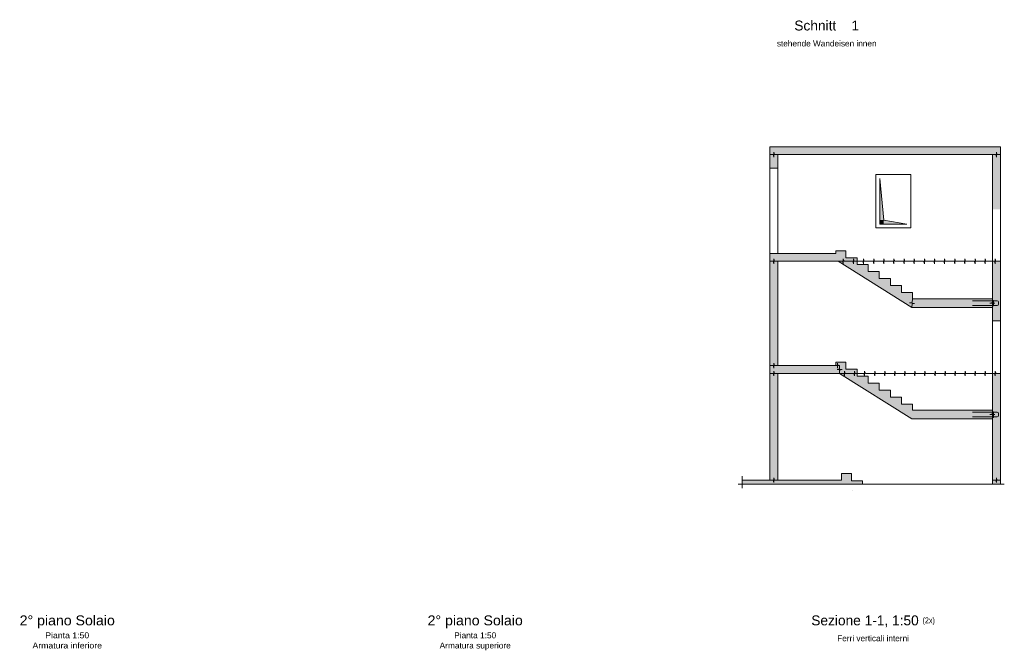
# Model space of a CAD drawing. Header units: metres. Extents: x 1.3 to 56.7, y 2.5 to 40.8.
# Tile 4 of 5: x 4.8 to 29.6, y 24.9 to 40.8. Entities that reach past the tile are written whole.
import ezdxf

# ---------------------------------------------------------------- set-up
doc = ezdxf.new("R2010")
doc.units = ezdxf.units.M
doc.linetypes.add('AUSGEZOGEN', pattern=[0])
for name, color, linetype, lineweight in [('XR$1$Aussparungszeichen', 117, 'AUSGEZOGEN', 35), ('XR$1$Beton Ansicht', 117, 'AUSGEZOGEN', 35), ('XR$1$Beton geschnitten', 117, 'AUSGEZOGEN', 50), ('XR$1$Betonierfugen', 7, 'AUSGEZOGEN', 25), ('XR$1$Einbauteile AE Wand', 5, 'AUSGEZOGEN', 35), ('XR$1$STANDARD_1', 7, 'AUSGEZOGEN', 13), ('XR$1$Stilflaeche', 7, 'AUSGEZOGEN', 25), ('XR$1$Text Schnitt', 7, 'AUSGEZOGEN', 25)]:
    doc.layers.add(name, color=color, linetype=linetype, lineweight=lineweight)
doc.styles.add('ARIAL', font='arial.ttf')

msp = doc.modelspace()

# ---------------------------------------------------------------- hatches: boundary and pattern name
at = {"layer": 'XR$1$Aussparungszeichen', "linetype": 'AUSGEZOGEN', "lineweight": 13, "transparency": 33554687}
for points in [[(26.51, 36.8), (26.51, 35.75), (26.61, 35.75)], [(26.61, 35.75), (26.51, 35.75), (26.51, 35.65), (26.61, 35.65)], [(26.61, 35.75), (26.61, 35.65), (27.19, 35.65)]]:
    msp.add_hatch(color=7, dxfattribs=at).paths.add_polyline_path(points)
at = {"layer": 'XR$1$Stilflaeche', "linetype": 'AUSGEZOGEN', "lineweight": 13, "transparency": 33554687}
for points in [[(23.735, 37.4), (29.35, 37.4), (29.35, 36.02), (29.55, 36.02), (29.55, 37.6), (23.735, 37.6)], [(23.735, 37.06), (23.935, 37.06), (23.935, 37.4), (23.735, 37.4)], [(27.335, 33.921), (27.055, 33.921), (27.055, 34.097), (26.775, 34.097), (26.775, 34.273), (26.495, 34.273), (26.495, 34.449), (26.215, 34.449), (26.215, 34.625), (25.935, 34.625), (25.935, 34.801), (25.655, 34.801), (25.655, 34.977), (25.4, 34.977), (25.4, 34.91), (23.735, 34.91), (23.735, 34.71), (25.461, 34.71), (27.315, 33.545), (29.35, 33.545), (29.35, 33.765), (27.335, 33.765)], [(23.735, 34.71), (23.735, 32.08), (23.935, 32.08), (23.935, 34.71)], [(29.35, 34.71), (29.35, 33.21), (29.55, 33.21), (29.55, 34.71)], [(25.4, 32.08), (23.735, 32.08), (23.735, 31.88), (25.493, 31.88), (27.315, 30.735), (29.35, 30.735), (29.35, 30.955), (27.335, 30.955), (27.335, 31.111), (27.055, 31.111), (27.055, 31.287), (26.775, 31.287), (26.775, 31.463), (26.495, 31.463), (26.495, 31.639), (26.215, 31.639), (26.215, 31.815), (25.935, 31.815), (25.935, 31.991), (25.655, 31.991), (25.655, 32.167), (25.4, 32.167)], [(23.035, 29.19), (23.035, 29.09), (26.074, 29.09), (26.074, 29.175), (25.794, 29.175), (25.794, 29.357), (25.539, 29.357), (25.539, 29.19), (23.935, 29.19), (23.935, 31.88), (23.735, 31.88), (23.735, 29.19)], [(29.35, 31.88), (29.35, 29.09), (29.55, 29.09), (29.55, 31.88)]]:
    msp.add_hatch(color=91, dxfattribs=at).paths.add_polyline_path(points)

# ---------------------------------------------------------------- linework, layer by layer
at = {"layer": 'XR$1$Aussparungszeichen', "color": 8, "linetype": 'AUSGEZOGEN', "lineweight": 13, "transparency": 33554687}
for p, q in [((26.41, 36.9), (26.41, 35.55)), ((27.29, 36.9), (26.41, 36.9)), ((26.51, 36.8), (26.61, 35.75)), ((26.51, 35.65), (26.51, 36.8)), ((27.29, 35.55), (27.29, 36.9)), ((26.41, 35.55), (27.29, 35.55)), ((27.19, 35.65), (26.51, 35.65)), ((26.61, 35.75), (27.19, 35.65))]:
    msp.add_line(p, q, dxfattribs=at)
at = {"layer": 'XR$1$Beton Ansicht', "color": 8, "linetype": 'AUSGEZOGEN', "lineweight": 13, "transparency": 33554687}
for p, q in [((23.735, 37.06), (23.735, 34.91)), ((23.935, 37.06), (23.935, 34.91)), ((27.29, 36.9), (26.41, 36.9)), ((26.41, 36.9), (26.41, 35.55)), ((27.29, 35.55), (27.29, 36.9)), ((29.35, 36.02), (29.35, 34.71)), ((29.55, 34.71), (29.55, 36.02)), ((26.41, 35.55), (27.29, 35.55)), ((29.35, 33.21), (29.35, 31.88)), ((29.55, 31.88), (29.55, 33.21))]:
    msp.add_line(p, q, dxfattribs=at)
at = {"layer": 'XR$1$Beton geschnitten', "color": 8, "linetype": 'AUSGEZOGEN', "lineweight": 13, "transparency": 33554687}
for p, q in [((27.685, 37.6), (23.735, 37.6)), ((23.735, 37.6), (23.735, 37.4)), ((29.55, 37.6), (27.685, 37.6)), ((29.55, 37.6), (29.35, 37.6)), ((29.55, 36.02), (29.55, 37.6)), ((29.55, 37.4), (29.55, 37.6)), ((23.735, 37.4), (23.735, 37.06)), ((23.935, 37.06), (23.935, 37.4)), ((27.485, 37.4), (23.935, 37.4)), ((27.485, 37.4), (29.35, 37.4)), ((29.35, 37.4), (29.35, 36.02)), ((23.735, 37.06), (23.935, 37.06)), ((25.4, 34.91), (23.735, 34.91)), ((23.735, 34.91), (23.735, 34.71)), ((25.655, 34.977), (25.4, 34.977)), ((25.4, 34.977), (25.4, 34.91)), ((25.655, 34.801), (25.655, 34.977)), ((25.935, 34.801), (25.655, 34.801)), ((25.935, 34.625), (25.935, 34.801)), ((23.735, 34.71), (23.735, 32.08)), ((23.935, 34.71), (25.461, 34.71)), ((23.935, 32.08), (23.935, 34.71)), ((25.461, 34.71), (27.315, 33.545)), ((26.215, 34.625), (25.935, 34.625)), ((26.215, 34.449), (26.215, 34.625)), ((29.35, 34.71), (29.35, 33.765)), ((29.35, 34.71), (29.55, 34.71)), ((29.55, 33.21), (29.55, 34.71)), ((26.495, 34.449), (26.215, 34.449)), ((26.495, 34.273), (26.495, 34.449)), ((26.775, 34.273), (26.495, 34.273)), ((26.775, 34.097), (26.775, 34.273)), ((27.055, 34.097), (26.775, 34.097)), ((27.055, 33.921), (27.055, 34.097)), ((27.335, 33.921), (27.055, 33.921)), ((27.335, 33.765), (27.335, 33.921)), ((27.315, 33.545), (29.35, 33.545)), ((29.35, 33.765), (27.335, 33.765)), ((29.35, 33.545), (29.35, 33.21)), ((29.35, 33.21), (29.55, 33.21)), ((23.735, 32.08), (23.735, 31.88)), ((25.4, 32.08), (23.935, 32.08)), ((25.655, 32.167), (25.4, 32.167)), ((25.4, 32.167), (25.4, 32.08)), ((25.655, 31.991), (25.655, 32.167)), ((23.735, 31.88), (23.735, 29.19)), ((23.935, 31.88), (25.493, 31.88)), ((23.935, 29.19), (23.935, 31.88)), ((25.493, 31.88), (27.315, 30.735)), ((25.935, 31.991), (25.655, 31.991)), ((25.935, 31.815), (25.935, 31.991)), ((26.215, 31.815), (25.935, 31.815)), ((26.215, 31.639), (26.215, 31.815)), ((29.35, 31.88), (29.35, 30.955)), ((29.55, 31.88), (29.35, 31.88)), ((29.55, 29.19), (29.55, 31.88)), ((26.495, 31.639), (26.215, 31.639)), ((26.495, 31.463), (26.495, 31.639)), ((26.775, 31.463), (26.495, 31.463)), ((26.775, 31.287), (26.775, 31.463)), ((27.055, 31.287), (26.775, 31.287)), ((27.055, 31.111), (27.055, 31.287)), ((27.335, 31.111), (27.055, 31.111)), ((27.335, 30.955), (27.335, 31.111)), ((29.35, 30.955), (27.335, 30.955)), ((27.315, 30.735), (29.35, 30.735)), ((29.35, 30.735), (29.35, 29.19)), ((25.539, 29.357), (25.539, 29.19)), ((25.794, 29.357), (25.539, 29.357)), ((25.794, 29.175), (25.794, 29.357)), ((22.935, 29.09), (29.65, 29.09)), ((23.035, 29.29), (23.035, 28.99)), ((23.735, 29.19), (23.035, 29.19)), ((25.539, 29.19), (23.935, 29.19)), ((26.074, 29.175), (25.794, 29.175)), ((26.074, 29.09), (26.074, 29.175)), ((29.35, 29.19), (29.35, 29.09)), ((29.55, 29.09), (29.55, 29.19)), ((25.826, 28.94), (25.826, 28.94)), ((25.826, 28.94), (25.826, 28.94))]:
    msp.add_line(p, q, dxfattribs=at)
at = {"layer": 'XR$1$Betonierfugen', "color": 8, "linetype": 'AUSGEZOGEN', "lineweight": 13, "transparency": 33554687}
for p, q in [((23.821, 37.4), (23.735, 37.4)), ((23.735, 37.4), (23.735, 37.4)), ((23.835, 37.338), (23.821, 37.4)), ((23.835, 37.4), (23.835, 37.463)), ((23.835, 37.463), (23.849, 37.4)), ((23.835, 37.4), (23.835, 37.338)), ((23.935, 37.4), (23.849, 37.4)), ((29.35, 37.4), (29.436, 37.4)), ((29.45, 37.338), (29.436, 37.4)), ((29.45, 37.4), (29.45, 37.463)), ((29.45, 37.463), (29.464, 37.4)), ((29.45, 37.4), (29.45, 37.338)), ((29.464, 37.4), (29.55, 37.4)), ((29.55, 37.4), (29.55, 37.4)), ((23.835, 34.71), (23.835, 34.773)), ((23.835, 34.773), (23.849, 34.71)), ((25.589, 34.71), (25.589, 34.773)), ((25.589, 34.773), (25.607, 34.71)), ((25.845, 34.71), (25.845, 34.773)), ((25.845, 34.773), (25.862, 34.71)), ((26.1, 34.71), (26.1, 34.773)), ((26.1, 34.773), (26.118, 34.71)), ((26.356, 34.71), (26.356, 34.773)), ((26.356, 34.773), (26.373, 34.71)), ((26.611, 34.71), (26.611, 34.773)), ((26.611, 34.773), (26.629, 34.71)), ((26.867, 34.71), (26.867, 34.773)), ((26.867, 34.773), (26.885, 34.71)), ((27.122, 34.71), (27.122, 34.773)), ((27.122, 34.773), (27.14, 34.71)), ((27.378, 34.71), (27.378, 34.773)), ((27.378, 34.773), (27.396, 34.71)), ((27.633, 34.71), (27.633, 34.773)), ((27.633, 34.773), (27.651, 34.71)), ((27.889, 34.71), (27.889, 34.773)), ((27.889, 34.773), (27.907, 34.71)), ((28.144, 34.71), (28.144, 34.773)), ((28.144, 34.773), (28.162, 34.71)), ((28.4, 34.71), (28.4, 34.773)), ((28.4, 34.773), (28.418, 34.71)), ((28.655, 34.71), (28.655, 34.773)), ((28.655, 34.773), (28.673, 34.71)), ((28.911, 34.71), (28.911, 34.773)), ((28.911, 34.773), (28.929, 34.71)), ((29.166, 34.71), (29.166, 34.773)), ((29.166, 34.773), (29.184, 34.71)), ((29.422, 34.71), (29.422, 34.773)), ((29.422, 34.773), (29.44, 34.71)), ((23.821, 34.71), (23.735, 34.71)), ((23.735, 34.71), (23.735, 34.71)), ((23.835, 34.648), (23.821, 34.71)), ((23.835, 34.71), (23.835, 34.648)), ((23.935, 34.71), (23.849, 34.71)), ((25.461, 34.71), (25.571, 34.71)), ((25.589, 34.648), (25.571, 34.71)), ((25.589, 34.71), (25.589, 34.648)), ((25.607, 34.71), (25.717, 34.71)), ((25.717, 34.71), (25.827, 34.71)), ((25.845, 34.648), (25.827, 34.71)), ((25.845, 34.71), (25.845, 34.648)), ((25.862, 34.71), (25.972, 34.71)), ((25.972, 34.71), (26.082, 34.71)), ((26.1, 34.648), (26.082, 34.71)), ((26.1, 34.71), (26.1, 34.648)), ((26.118, 34.71), (26.228, 34.71)), ((26.228, 34.71), (26.338, 34.71)), ((26.356, 34.648), (26.338, 34.71)), ((26.356, 34.71), (26.356, 34.648)), ((26.373, 34.71), (26.483, 34.71)), ((26.483, 34.71), (26.593, 34.71)), ((26.611, 34.648), (26.593, 34.71)), ((26.611, 34.71), (26.611, 34.648)), ((26.629, 34.71), (26.739, 34.71)), ((26.739, 34.71), (26.849, 34.71)), ((26.867, 34.648), (26.849, 34.71)), ((26.867, 34.71), (26.867, 34.648)), ((26.885, 34.71), (26.994, 34.71)), ((26.994, 34.71), (27.104, 34.71)), ((27.122, 34.648), (27.104, 34.71)), ((27.122, 34.71), (27.122, 34.648)), ((27.14, 34.71), (27.25, 34.71)), ((27.25, 34.71), (27.36, 34.71)), ((27.378, 34.648), (27.36, 34.71)), ((27.378, 34.71), (27.378, 34.648)), ((27.396, 34.71), (27.505, 34.71)), ((27.505, 34.71), (27.615, 34.71)), ((27.633, 34.648), (27.615, 34.71)), ((27.633, 34.71), (27.633, 34.648)), ((27.651, 34.71), (27.761, 34.71)), ((27.761, 34.71), (27.871, 34.71)), ((27.889, 34.648), (27.871, 34.71)), ((27.889, 34.71), (27.889, 34.648)), ((27.907, 34.71), (28.017, 34.71)), ((28.017, 34.71), (28.126, 34.71)), ((28.144, 34.648), (28.126, 34.71)), ((28.144, 34.71), (28.144, 34.648)), ((28.162, 34.71), (28.272, 34.71)), ((28.272, 34.71), (28.382, 34.71)), ((28.4, 34.648), (28.382, 34.71)), ((28.4, 34.71), (28.4, 34.648)), ((28.418, 34.71), (28.528, 34.71)), ((28.528, 34.71), (28.637, 34.71)), ((28.655, 34.648), (28.637, 34.71)), ((28.655, 34.71), (28.655, 34.648)), ((28.673, 34.71), (28.783, 34.71)), ((28.783, 34.71), (28.893, 34.71)), ((28.911, 34.648), (28.893, 34.71)), ((28.911, 34.71), (28.911, 34.648)), ((28.929, 34.71), (29.039, 34.71)), ((29.039, 34.71), (29.148, 34.71)), ((29.166, 34.648), (29.148, 34.71)), ((29.166, 34.71), (29.166, 34.648)), ((29.184, 34.71), (29.294, 34.71)), ((29.294, 34.71), (29.404, 34.71)), ((29.422, 34.648), (29.404, 34.71)), ((29.422, 34.71), (29.422, 34.648)), ((29.44, 34.71), (29.55, 34.71)), ((29.55, 34.71), (29.55, 34.71)), ((27.262, 33.661), (27.326, 33.67)), ((27.325, 33.655), (27.262, 33.661)), ((27.315, 33.545), (27.323, 33.64)), ((27.387, 33.649), (27.323, 33.64)), ((27.325, 33.655), (27.387, 33.649)), ((27.326, 33.67), (27.335, 33.765)), ((29.287, 33.655), (29.35, 33.67)), ((29.35, 33.655), (29.287, 33.655)), ((29.35, 33.67), (29.35, 33.765)), ((29.35, 33.765), (29.35, 33.765)), ((29.35, 33.655), (29.412, 33.655)), ((29.412, 33.655), (29.35, 33.64)), ((29.35, 33.545), (29.35, 33.64)), ((23.821, 32.08), (23.735, 32.08)), ((23.735, 32.08), (23.735, 32.08)), ((23.835, 32.018), (23.821, 32.08)), ((23.835, 32.08), (23.835, 32.143)), ((23.835, 32.143), (23.849, 32.08)), ((23.835, 32.08), (23.835, 32.018)), ((23.935, 32.08), (23.849, 32.08)), ((25.44, 32.08), (25.4, 32.08)), ((25.4, 32.08), (25.4, 32.08)), ((25.446, 32.018), (25.44, 32.08)), ((25.446, 32.08), (25.446, 32.143)), ((25.446, 32.143), (25.453, 32.08)), ((25.446, 32.08), (25.446, 32.018)), ((25.493, 32.08), (25.453, 32.08)), ((25.493, 31.994), (25.493, 32.08)), ((25.493, 32.08), (25.493, 32.08)), ((23.821, 31.88), (23.735, 31.88)), ((23.735, 31.88), (23.735, 31.88)), ((23.835, 31.818), (23.821, 31.88)), ((23.835, 31.88), (23.835, 31.943)), ((23.835, 31.943), (23.849, 31.88)), ((23.835, 31.88), (23.835, 31.818)), ((23.935, 31.88), (23.849, 31.88)), ((25.431, 31.98), (25.493, 31.994)), ((25.493, 31.98), (25.431, 31.98)), ((25.493, 31.98), (25.556, 31.98)), ((25.556, 31.98), (25.493, 31.966)), ((25.493, 31.88), (25.493, 31.966)), ((25.493, 31.88), (25.602, 31.88)), ((25.62, 31.818), (25.602, 31.88)), ((25.62, 31.88), (25.62, 31.943)), ((25.62, 31.943), (25.638, 31.88)), ((25.62, 31.88), (25.62, 31.818)), ((25.638, 31.88), (25.747, 31.88)), ((25.747, 31.88), (25.856, 31.88)), ((25.873, 31.818), (25.856, 31.88)), ((25.873, 31.88), (25.873, 31.943)), ((25.873, 31.943), (25.891, 31.88)), ((25.873, 31.88), (25.873, 31.818)), ((25.891, 31.88), (26, 31.88)), ((26, 31.88), (26.109, 31.88)), ((26.127, 31.818), (26.109, 31.88)), ((26.127, 31.88), (26.127, 31.943)), ((26.127, 31.943), (26.145, 31.88)), ((26.127, 31.88), (26.127, 31.818)), ((26.145, 31.88), (26.254, 31.88)), ((26.254, 31.88), (26.363, 31.88)), ((26.38, 31.818), (26.363, 31.88)), ((26.38, 31.88), (26.38, 31.943)), ((26.38, 31.943), (26.398, 31.88)), ((26.38, 31.88), (26.38, 31.818)), ((26.398, 31.88), (26.507, 31.88)), ((26.507, 31.88), (26.616, 31.88)), ((26.634, 31.818), (26.616, 31.88)), ((26.634, 31.88), (26.634, 31.943)), ((26.634, 31.943), (26.652, 31.88)), ((26.634, 31.88), (26.634, 31.818)), ((26.652, 31.88), (26.761, 31.88)), ((26.761, 31.88), (26.87, 31.88)), ((26.887, 31.818), (26.87, 31.88)), ((26.887, 31.88), (26.887, 31.943)), ((26.887, 31.943), (26.905, 31.88)), ((26.887, 31.88), (26.887, 31.818)), ((26.905, 31.88), (27.014, 31.88)), ((27.014, 31.88), (27.123, 31.88)), ((27.141, 31.818), (27.123, 31.88)), ((27.141, 31.88), (27.141, 31.943)), ((27.141, 31.943), (27.159, 31.88)), ((27.141, 31.88), (27.141, 31.818)), ((27.159, 31.88), (27.268, 31.88)), ((27.268, 31.88), (27.377, 31.88)), ((27.395, 31.818), (27.377, 31.88)), ((27.395, 31.88), (27.395, 31.943)), ((27.395, 31.943), (27.412, 31.88)), ((27.395, 31.88), (27.395, 31.818)), ((27.412, 31.88), (27.521, 31.88)), ((27.521, 31.88), (27.63, 31.88)), ((27.648, 31.818), (27.63, 31.88)), ((27.648, 31.88), (27.648, 31.943)), ((27.648, 31.943), (27.666, 31.88)), ((27.648, 31.88), (27.648, 31.818)), ((27.666, 31.88), (27.775, 31.88)), ((27.775, 31.88), (27.884, 31.88)), ((27.902, 31.818), (27.884, 31.88)), ((27.902, 31.88), (27.902, 31.943)), ((27.902, 31.943), (27.919, 31.88)), ((27.902, 31.88), (27.902, 31.818)), ((27.919, 31.88), (28.028, 31.88)), ((28.028, 31.88), (28.137, 31.88)), ((28.155, 31.818), (28.137, 31.88)), ((28.155, 31.88), (28.155, 31.943)), ((28.155, 31.943), (28.173, 31.88)), ((28.155, 31.88), (28.155, 31.818)), ((28.173, 31.88), (28.282, 31.88)), ((28.282, 31.88), (28.391, 31.88)), ((28.409, 31.818), (28.391, 31.88)), ((28.409, 31.88), (28.409, 31.943)), ((28.409, 31.943), (28.426, 31.88)), ((28.409, 31.88), (28.409, 31.818)), ((28.426, 31.88), (28.536, 31.88)), ((28.536, 31.88), (28.645, 31.88)), ((28.662, 31.818), (28.645, 31.88)), ((28.662, 31.88), (28.662, 31.943)), ((28.662, 31.943), (28.68, 31.88)), ((28.662, 31.88), (28.662, 31.818)), ((28.68, 31.88), (28.789, 31.88)), ((28.789, 31.88), (28.898, 31.88)), ((28.916, 31.818), (28.898, 31.88)), ((28.916, 31.88), (28.916, 31.943)), ((28.916, 31.943), (28.934, 31.88)), ((28.916, 31.88), (28.916, 31.818)), ((28.934, 31.88), (29.043, 31.88)), ((29.043, 31.88), (29.152, 31.88)), ((29.169, 31.818), (29.152, 31.88)), ((29.169, 31.88), (29.169, 31.943)), ((29.169, 31.943), (29.187, 31.88)), ((29.169, 31.88), (29.169, 31.818)), ((29.187, 31.88), (29.296, 31.88)), ((29.296, 31.88), (29.405, 31.88)), ((29.423, 31.818), (29.405, 31.88)), ((29.423, 31.88), (29.423, 31.943)), ((29.423, 31.943), (29.441, 31.88)), ((29.423, 31.88), (29.423, 31.818)), ((29.441, 31.88), (29.55, 31.88)), ((29.55, 31.88), (29.55, 31.88)), ((29.287, 30.845), (29.35, 30.86)), ((29.35, 30.845), (29.287, 30.845)), ((29.35, 30.86), (29.35, 30.955)), ((29.35, 30.955), (29.35, 30.955)), ((29.35, 30.845), (29.412, 30.845)), ((29.412, 30.845), (29.35, 30.83)), ((29.35, 30.735), (29.35, 30.83)), ((23.735, 29.19), (23.821, 29.19)), ((23.835, 29.128), (23.821, 29.19)), ((23.835, 29.19), (23.835, 29.253)), ((23.835, 29.253), (23.849, 29.19)), ((23.835, 29.19), (23.835, 29.128)), ((23.849, 29.19), (23.935, 29.19)), ((23.935, 29.19), (23.935, 29.19)), ((29.35, 29.19), (29.436, 29.19)), ((29.45, 29.128), (29.436, 29.19)), ((29.45, 29.19), (29.45, 29.253)), ((29.45, 29.253), (29.464, 29.19)), ((29.45, 29.19), (29.45, 29.128)), ((29.464, 29.19), (29.55, 29.19)), ((29.55, 29.19), (29.55, 29.19))]:
    msp.add_line(p, q, dxfattribs=at)
at = {"layer": 'XR$1$Einbauteile AE Wand', "color": 8, "linetype": 'AUSGEZOGEN', "lineweight": 13, "transparency": 33554687}
for p, q in [((29.38, 33.715), (28.85, 33.715)), ((29.38, 33.595), (28.85, 33.595)), ((29.35, 33.725), (29.38, 33.725)), ((29.35, 33.725), (29.35, 33.585)), ((29.35, 33.585), (29.38, 33.585)), ((29.38, 33.725), (29.38, 33.585)), ((29.38, 33.715), (29.47, 33.715)), ((29.38, 33.595), (29.47, 33.595)), ((29.5, 33.685), (29.5, 33.625)), ((29.38, 30.905), (28.85, 30.905)), ((29.35, 30.915), (29.38, 30.915)), ((29.35, 30.915), (29.35, 30.775)), ((29.38, 30.915), (29.38, 30.775)), ((29.38, 30.905), (29.47, 30.905)), ((29.5, 30.875), (29.5, 30.815)), ((29.38, 30.785), (28.85, 30.785)), ((29.35, 30.775), (29.38, 30.775)), ((29.38, 30.785), (29.47, 30.785))]:
    msp.add_line(p, q, dxfattribs=at)
for centre, start, end in [((29.47, 33.685), 0, 90), ((29.47, 33.625), 270, 0), ((29.47, 30.875), 0, 90), ((29.47, 30.815), 270, 0)]:
    msp.add_arc(centre, 0.03, start, end, dxfattribs=at)

# ---------------------------------------------------------------- texts
at = {"layer": 'XR$1$STANDARD_1', "color": 7, "linetype": 'AUSGEZOGEN', "lineweight": 25, "transparency": 33554687, "char_height": 0.25, "attachment_point": 2, "line_spacing_factor": 1.024096, "style": 'ARIAL'}
for s, insert, width in [('{\\W1.02;2%%D piano Solaio\\P\\A1;\\H0.6x;\\W1.0454;Pianta 1:50\\H1.66667x;\\W1;\\P\\H0.6x;\\W1.0454;Armatura inferiore}', (6.013, 25.78), 2.87494), ('{\\W1.02;2%%D piano Solaio\\P\\A1;\\H0.6x;\\W1;Pianta 1:50\\H1.66667x;\\P\\H0.6x;Armatura superiore}', (16.303, 25.78), 2.75008)]:
    msp.add_mtext(s, dxfattribs=dict(at, insert=insert, width=width))
at = {"layer": 'XR$1$Text Schnitt', "color": 7, "linetype": 'AUSGEZOGEN', "lineweight": 13, "transparency": 33554687, "char_height": 0.25, "attachment_point": 2, "line_spacing_factor": 1.204819, "style": 'ARIAL'}
for s, insert, width in [('\\A1;{\\fArial|i0|b0;\\H0.250000;\\W0.990000;\\C7;Schnitt    1}\\P{\\fArial|i0|b0;\\H0.150000;\\W0.990000;\\C7;stehende Wandeisen innen}\\P', (25.17, 40.78), 3.93364), ('\\A1;{\\W0.99;Sezione 1-1, 1:50 \\H0.6x;\\W0.693;(2x)}\\P{\\H0.6x;\\W0.99;Ferri verticali interni}', (26.34, 25.78), 3.9243)]:
    msp.add_mtext(s, dxfattribs=dict(at, insert=insert, width=width))

doc.saveas('drawing.dxf')
